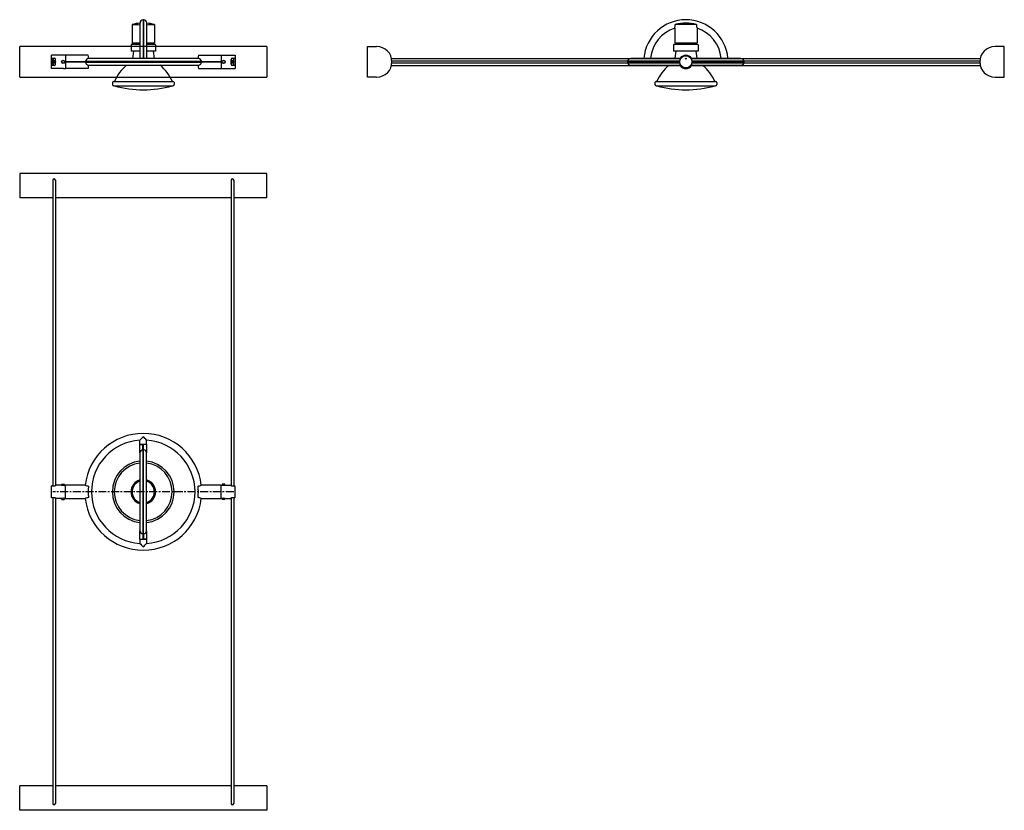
# Model space of a CAD drawing. Header units: millimetres. Extents: x -19 to 135, y -100 to 24.
import ezdxf

# ---------------------------------------------------------------- set-up
doc = ezdxf.new("R2010")
doc.units = ezdxf.units.MM
doc.linetypes.add('CENTER', pattern=[2, 1.25, -0.25, 0.25, -0.25])
doc.layers.add('CINI&NILS - TensoCavi + TensoAttacchi', color=7, linetype='Continuous')
doc.layers.add('CINI&NILS - TensoFariuno', color=7, linetype='Continuous')

# ---------------------------------------------------------------- blocks, each defined once
blk = doc.blocks.new('CINI&NILS - TensoCavi + TensoAttacchi - pianta')
at = {"layer": 'CINI&NILS - TensoCavi + TensoAttacchi'}
for p, q in [((19.4, 0), (-19.4, 0)), ((-19.4, 0), (-19.4, -3.85)), ((19.4, -3.85), (19.4, 0)), ((-14.2, -1.06), (-14.2, -49.12)), ((-13.8, -1.06), (-13.8, -49.04)), ((13.8, -1.06), (13.8, -49.04)), ((14.2, -1.06), (14.2, -49.12)), ((-14.2, -3.85), (-19.4, -3.85)), ((13.8, -3.85), (-13.8, -3.85)), ((19.4, -3.85), (14.2, -3.85)), ((-14.2, -50.88), (-14.2, -98.94)), ((-13.8, -50.96), (-13.8, -98.94)), ((13.8, -50.96), (13.8, -98.94)), ((14.2, -50.88), (14.2, -98.94)), ((-14.2, -96.15), (-19.4, -96.15)), ((-19.4, -100), (-19.4, -96.15)), ((13.8, -96.15), (-13.8, -96.15)), ((19.4, -96.15), (14.2, -96.15)), ((19.4, -96.15), (19.4, -100)), ((19.4, -100), (-19.4, -100))]:
    blk.add_line(p, q, dxfattribs=at)
for centre, start, end in [((-14, -1.06), 0, 180), ((14, -1.06), 0, 180), ((-14, -98.94), 180, 0), ((14, -98.94), 180, 0)]:
    blk.add_arc(centre, 0.2, start, end, dxfattribs=at)
blk = doc.blocks.new('CINI&NILS - TensoCavi + TensoAttacchi - fianco')
at = {"layer": 'CINI&NILS - TensoCavi + TensoAttacchi'}
for p, q in [((0, -2.4), (0, 2.4)), ((0, 2.4), (1.45, 2.4)), ((100, 2.4), (98.55, 2.4)), ((100, -2.4), (100, 2.4)), ((3.79, 0.55), (49.23, 0.55)), ((3.85, 0.15), (49.06, 0.15)), ((50.77, 0.55), (96.21, 0.55)), ((50.94, 0.15), (96.15, 0.15)), ((3.79, -0.55), (49.23, -0.55)), ((3.85, -0.15), (49.06, -0.15)), ((50.77, -0.55), (96.21, -0.55)), ((50.94, -0.15), (96.15, -0.15)), ((1.45, -2.4), (0, -2.4)), ((98.55, -2.4), (100, -2.4))]:
    blk.add_line(p, q, dxfattribs=at)
for centre, start, end in [((1.45, 0), 270, 90), ((98.55, 0), 90, 270)]:
    blk.add_arc(centre, 2.4, start, end, dxfattribs=at)
blk = doc.blocks.new('CINI&NILS - TensoCavi + TensoAttacchi - fronte')
at = {"layer": 'CINI&NILS - TensoCavi + TensoAttacchi'}
for p, q in [((19.4, 2.4), (-19.4, 2.4)), ((-19.4, -2.4), (-19.4, 2.4)), ((19.4, 2.4), (19.4, -2.4)), ((-14.2, -0.35), (-14.2, 0.35)), ((-13.8, -0.35), (-13.8, 0.35)), ((13.8, -0.35), (13.8, 0.35)), ((14.2, -0.35), (14.2, 0.35)), ((-19.4, -2.4), (19.4, -2.4))]:
    blk.add_line(p, q, dxfattribs=at)
for centre, start, end in [((-14, 0.35), 0, 180), ((14, 0.35), 0, 180), ((-14, -0.35), 180, 0), ((14, -0.35), 180, 0)]:
    blk.add_arc(centre, 0.2, start, end, dxfattribs=at)
blk = doc.blocks.new('CINI&NILS - newTensoFariuno - fronte')
at = {"layer": 'CINI&NILS - TensoFariuno'}
for p, q in [((-0.05, 6.62), (-0.05, 0.52)), ((-0.05, 6.57), (0, 6.57)), ((0, 6.57), (0, 0.52)), ((0, 0.52), (0, 6.57)), ((0.05, 6.57), (0, 6.57)), ((0.05, 0.52), (0.05, 6.62)), ((-1.75, 5.87), (-1.75, 2.97)), ((-0.53, 6.1), (-0.53, 0.52)), ((0.52, 0.52), (0.52, 6.1)), ((1.75, 5.87), (1.75, 2.97)), ((-1.93, 2.68), (-1.93, 1.68)), ((-0.53, 1.68), (-1.93, 1.68)), ((-1.83, 2.77), (-0.53, 2.77)), ((-1.75, 2.97), (-0.53, 2.97)), ((-1.56, 1.68), (-1.72, 0.52)), ((-1.45, 2.97), (-1.45, 2.77)), ((0.52, 2.97), (1.75, 2.97)), ((0.52, 2.77), (1.82, 2.77)), ((1.92, 1.68), (0.52, 1.68)), ((1.45, 2.97), (1.45, 2.77)), ((1.56, 1.68), (1.72, 0.52)), ((1.92, 2.68), (1.92, 1.68)), ((-12.25, 1.05), (-14.4, 1.05)), ((-14.4, 0.57), (-14.4, 1.05)), ((-14.4, 0.57), (-14, 0.57)), ((-14.4, -0.57), (-14.4, 0.57)), ((-14.2, -0.06), (-14.2, 0.05)), ((-14.12, 0.13), (-14.03, 0.13)), ((-13.97, 0.13), (-13.88, 0.13)), ((-13.8, 0.05), (-13.8, -0.06)), ((-13.79, -0.36), (-13.79, 0.36)), ((-8.65, 1.05), (-12.25, 1.05)), ((-12.25, 1.05), (-12.25, 0.05)), ((-12.25, 1.05), (-12.25, -1.05)), ((-12.25, 0.05), (-9.11, 0.05)), ((-9.07, 0), (-12.25, 0)), ((-12.25, 0), (-9.07, 0)), ((9.11, 0.05), (-9.11, 0.05)), ((-9.07, 0), (-9.07, 0.05)), ((9.07, 0), (-9.07, 0)), ((-9.07, 0), (9.07, 0)), ((-9.07, 0), (-9.07, -0.05)), ((8.6, 0.52), (-8.6, 0.52)), ((8.65, 1.05), (12.25, 1.05)), ((9.07, 0), (9.07, 0.05)), ((12.25, 0), (9.07, 0)), ((9.07, 0), (12.25, 0)), ((9.07, 0), (9.07, -0.05)), ((9.11, 0.05), (12.25, 0.05)), ((12.25, 0.05), (12.25, 1.05)), ((12.25, -1.05), (12.25, 1.05)), ((12.25, 1.05), (14.4, 1.05)), ((13.79, 0.36), (13.79, -0.36)), ((13.8, -0.06), (13.8, 0.05)), ((13.88, 0.13), (13.97, 0.13)), ((14, 0.57), (14.4, 0.57)), ((14.03, 0.13), (14.12, 0.13)), ((14.2, 0.05), (14.2, -0.06)), ((14.4, 1.05), (14.4, 0.57)), ((14.4, 0.57), (14.4, -0.57)), ((-14.4, -1.05), (-14.4, -0.57)), ((-14, -0.57), (-14.4, -0.57)), ((-12.55, -1.05), (-14.4, -1.05)), ((-14.03, -0.14), (-14.12, -0.14)), ((-13.88, -0.14), (-13.97, -0.14)), ((-12.55, -1.05), (-12.25, -1.05)), ((-12.55, -1.05), (-12.55, -1.05)), ((-12.25, -0.05), (-12.25, -1.05)), ((-9.11, -0.05), (-12.25, -0.05)), ((-8.65, -1.05), (-12.25, -1.05)), ((-9.11, -0.05), (9.11, -0.05)), ((-8.6, -0.53), (8.6, -0.53)), ((8.65, -1.05), (12.25, -1.05)), ((12.25, -0.05), (9.11, -0.05)), ((12.25, -1.05), (12.25, -0.05)), ((12.25, -1.05), (12.55, -1.05)), ((12.55, -1.05), (12.55, -1.05)), ((12.55, -1.05), (14.4, -1.05)), ((13.97, -0.14), (13.88, -0.14)), ((14.4, -0.57), (14, -0.57)), ((14.12, -0.14), (14.03, -0.14)), ((14.4, -0.57), (14.4, -1.05)), ((-4.65, -3.06), (4.65, -3.06)), ((-4.85, -3.26), (-4.85, -3.57)), ((-4.65, -3.77), (4.65, -3.77)), ((4.85, -3.26), (4.85, -3.57))]:
    blk.add_line(p, q, dxfattribs=at)
for centre, radius in [((-12.6, 0), 0.25), ((-12.6, 0), 0.225), ((12.6, 0), 0.25), ((12.6, 0), 0.225)]:
    blk.add_circle(centre, radius, dxfattribs=at)
for centre, radius, start, end in [((0, 6.1), 0.525, 95.465, 180), ((0, 6.1), 0.525, 0, 84.535), ((0, -0.6), 6.7, 94.4942, 105.1409), ((-0.03, 68.08), 62.24, 268.4204, 269.5483), ((0, -0.6), 6.7, 74.8591, 85.5058), ((0.03, 68.08), 62.24, 270.4517, 271.5796), ((-1.83, 2.68), 0.1, 90, 180), ((1.82, 2.68), 0.1, 0, 90), ((-14, 0.36), 0.2, 277.803, 262.197), ((-14.12, 0.05), 0.08, 90, 180), ((-14.03, 0.15), 0.016, 270, 82.197), ((-14, 0.36), 0.21, 0.0008, 89.9992), ((-13.97, 0.15), 0.016, 97.803, 270), ((-13.88, 0.05), 0.08, 0, 90), ((-14, 0.36), 0.21, 0.0049, 31.5833), ((-8.6, 0.01), 0.512, 89.981, 175.9059), ((-17.46, -0.02), 8.87, 4.5977, 6.9239), ((-17.3, -0.01), 8.72, 3.4934, 4.5914), ((17.42, -0.01), 8.83, 173.0731, 176.4943), ((8.6, 0.01), 0.512, 4.093, 90.0201), ((14, 0.36), 0.21, 90.0008, 179.9992), ((14, 0.36), 0.2, 277.803, 262.197), ((13.88, 0.05), 0.08, 90, 180), ((13.97, 0.15), 0.016, 270, 82.197), ((14.03, 0.15), 0.016, 97.803, 270), ((14.12, 0.05), 0.08, 0, 90), ((-14.12, -0.06), 0.08, 180, 270), ((-14, -0.37), 0.2, 97.803, 82.197), ((-14.03, -0.15), 0.016, 277.803, 90), ((-14, -0.36), 0.21, 271.3648, 359.9995), ((-14, -0.36), 0.21, 270.0002, 359.9998), ((-13.97, -0.15), 0.016, 90, 262.197), ((-13.88, -0.06), 0.08, 270, 0), ((-8.6, -0.01), 0.512, 184.093, 270.0201), ((-17.46, 0.02), 8.87, 353.0761, 355.4023), ((-17.3, 0.01), 8.72, 355.4086, 356.5066), ((1.92, -5.98), 7.1, 129.8028, 155.6931), ((-1.92, -5.98), 7.1, 24.3069, 50.1972), ((8.6, -0.01), 0.512, 269.981, 355.9059), ((17.42, 0.01), 8.83, 183.5057, 186.9269), ((14, -0.36), 0.21, 180.0005, 268.6352), ((14, -0.36), 0.21, 180.0002, 269.9998), ((13.88, -0.06), 0.08, 180, 270), ((14, -0.37), 0.2, 97.803, 82.197), ((13.97, -0.15), 0.016, 277.803, 90), ((14.03, -0.15), 0.016, 90, 262.197), ((14.12, -0.06), 0.08, 270, 0), ((-4.65, -3.26), 0.204, 90, 180), ((4.65, -3.26), 0.204, 0, 90), ((-4.65, -3.57), 0.204, 180, 270), ((0, 12.77), 17.16, 254.6421, 285.3579), ((4.65, -3.57), 0.204, 270, 0)]:
    blk.add_arc(centre, radius, start, end, dxfattribs=at)
blk = doc.blocks.new('CINI&NILS - newTensoFariuno - pianta')
at = {"layer": 'CINI&NILS - TensoFariuno'}
for p, q in [((-0.52, 7.43), (-0.52, 8.11)), ((0.52, 7.43), (0.52, 8.11)), ((-0.53, 6.1), (-0.53, 7.43)), ((-0.53, 7.43), (-0.05, 7.43)), ((0.52, 7.43), (-0.52, 7.43)), ((-0.05, 6.6), (-0.05, 7.43)), ((-0.05, 6.6), (-0.05, -6.6)), ((0, 6.56), (-0.05, 6.56)), ((0, 7.43), (0, 6.56)), ((0, 7.43), (0, 6.56)), ((0, 6.56), (0, -6.56)), ((0, -6.56), (0, 6.56)), ((0, 6.56), (0.05, 6.56)), ((0.52, 7.43), (0.05, 7.43)), ((0.05, 6.6), (0.05, 7.43)), ((0.05, -6.6), (0.05, 6.6)), ((0.52, 7.43), (0.52, 6.1)), ((-0.53, 6.1), (-0.53, -6.1)), ((0.52, -6.1), (0.52, 6.1)), ((-14.4, 0.88), (-14.4, 0.95)), ((-14.2, 0.95), (-14.4, 0.95)), ((-14.4, -0.88), (-14.4, 0.88)), ((-14, 0.88), (-14.4, 0.88)), ((-13.79, 0.99), (-13.79, 1.05)), ((-12.85, 1.05), (-13.79, 1.05)), ((-13.79, 0.99), (-13.79, 0.97)), ((-12.83, 1.14), (-12.83, 1.04)), ((-12.8, 1.18), (-12.41, 1.18)), ((-12.38, 1.14), (-12.38, 1.04)), ((-12.25, 1.05), (-12.35, 1.05)), ((-9.11, 1.05), (-12.25, 1.05)), ((-12.25, 1.05), (-12.25, -1.05)), ((-12.25, 1.05), (-12.25, -1.05)), ((12.25, 1.05), (9.11, 1.05)), ((12.25, -1.05), (12.25, 1.05)), ((12.25, -1.05), (12.25, 1.05)), ((12.25, 1.05), (12.35, 1.05)), ((12.38, 1.14), (12.38, 1.04)), ((12.79, 1.18), (12.4, 1.18)), ((12.82, 1.14), (12.82, 1.04)), ((12.85, 1.05), (13.79, 1.05)), ((13.79, 1.05), (13.79, 0.99)), ((13.79, 0.97), (13.79, 0.99)), ((14.4, 0.88), (14, 0.88)), ((14.2, 0.95), (14.4, 0.95)), ((14.4, 0.95), (14.4, 0.88)), ((14.4, 0.88), (14.4, -0.88)), ((-14.4, -0.95), (-14.4, -0.88)), ((-14.4, -0.88), (-14, -0.88)), ((-14.2, -0.95), (-14.4, -0.95)), ((-13.79, -0.97), (-13.79, -0.99)), ((-13.79, -1.05), (-13.79, -0.99)), ((-12.85, -1.05), (-13.79, -1.05)), ((-12.83, -1.14), (-12.83, -1.04)), ((-12.8, -1.18), (-12.41, -1.18)), ((-12.38, -1.14), (-12.38, -1.04)), ((-12.25, -1.05), (-12.35, -1.05)), ((-12.25, -1.05), (-9.11, -1.05)), ((9.11, -1.05), (12.25, -1.05)), ((12.25, -1.05), (12.35, -1.05)), ((12.38, -1.14), (12.38, -1.04)), ((12.79, -1.18), (12.4, -1.18)), ((12.82, -1.14), (12.82, -1.04)), ((12.85, -1.05), (13.79, -1.05)), ((13.79, -0.99), (13.79, -0.97)), ((13.79, -0.99), (13.79, -1.05)), ((14, -0.88), (14.4, -0.88)), ((14.2, -0.95), (14.4, -0.95)), ((14.4, -0.88), (14.4, -0.95)), ((-0.53, -7.42), (-0.53, -6.1)), ((0.52, -6.1), (0.52, -7.42)), ((-0.53, -7.42), (-0.05, -7.42)), ((-0.52, -7.42), (-0.52, -8.11)), ((-0.52, -7.42), (0.52, -7.42)), ((0, -6.56), (-0.05, -6.56)), ((-0.05, -6.6), (-0.05, -7.42)), ((0, -7.42), (0, -6.56)), ((0, -7.42), (0, -6.56)), ((0, -6.56), (0.05, -6.56)), ((0.05, -6.6), (0.05, -7.42)), ((0.52, -7.42), (0.05, -7.42)), ((0.52, -7.42), (0.52, -8.11))]:
    blk.add_line(p, q, dxfattribs=at)
at = {"layer": 'CINI&NILS - TensoFariuno', "color": 253, "linetype": 'CENTER'}
blk.add_line((14.2, 0), (-14.2, 0), dxfattribs=at)
at = {"layer": 'CINI&NILS - TensoFariuno'}
for centre, radius, start, end in [((0, 0), 9.17, 6.5656, 173.4344), ((0, 0), 8.13, 93.6868, 266.3132), ((16.46, -7.82), 23.28, 134.983, 136.8317), ((-16.46, -7.82), 23.28, 43.1683, 45.017), ((0, 0), 8.13, 273.6868, 86.3132), ((-0.02, 6.1), 0.503, 93.2366, 179.9249), ((0.02, 6.1), 0.503, 0.0751, 86.7634), ((0, 0), 4.85, 96.2143, 180), ((0, 0), 4.85, 276.2143, 83.7857), ((0, 0), 4.54, 96.635, 180), ((0, 0), 4.54, 276.635, 83.365), ((0, 0), 1.93, 105.8266, 254.1734), ((0, 0), 1.75, 107.4576, 180), ((0, 0), 1.93, 285.8266, 74.1734), ((0, 0), 1.75, 0, 72.5424), ((-12.6, 2.11), 1.09, 256.462, 269.7638), ((-12.8, 1.14), 0.0301, 90.1787, 179.8213), ((-12.6, 2.11), 1.09, 270.2362, 283.538), ((-12.41, 1.14), 0.0301, 0.1787, 89.8213), ((-8.57, 2.04), 1.13, 241.166, 268.2639), ((0, 0), 8.65, 174.7599, 185.2401), ((0.01, 0), 8.66, 173.9659, 174.7597), ((0, 0), 4.85, 180, 263.7857), ((0, 0), 4.54, 180, 263.365), ((0, 0), 1.75, 180, 252.5424), ((0, 0), 1.75, 287.4576, 0), ((8.57, 2.04), 1.13, 271.7427, 298.8274), ((0, 0), 8.65, 353.9657, 6.0343), ((12.6, 2.11), 1.09, 256.462, 269.7638), ((12.4, 1.14), 0.0301, 90.1787, 179.8213), ((12.6, 2.11), 1.09, 270.2362, 283.538), ((12.79, 1.14), 0.0301, 0.1787, 89.8213), ((-12.6, -2.11), 1.09, 90.2362, 103.538), ((-12.8, -1.14), 0.0301, 180.1787, 269.8213), ((-12.6, -2.11), 1.09, 76.462, 89.7638), ((-12.41, -1.14), 0.0301, 270.1787, 359.8213), ((-8.57, -2.04), 1.13, 91.7427, 118.8274), ((0, 0), 9.17, 186.5656, 353.4344), ((0.01, 0), 8.66, 185.2403, 186.0341), ((8.57, -2.04), 1.13, 61.166, 88.2639), ((12.6, -2.11), 1.09, 90.2362, 103.538), ((12.4, -1.14), 0.0301, 180.1787, 269.8213), ((12.6, -2.11), 1.09, 76.462, 89.7638), ((12.79, -1.14), 0.0301, 270.1787, 359.8213), ((-0.02, -6.1), 0.503, 180.0751, 266.7634), ((0.02, -6.1), 0.503, 273.2366, 359.9249), ((16.46, 7.82), 23.28, 223.1683, 225.017), ((-16.46, 7.82), 23.28, 314.983, 316.8317)]:
    blk.add_arc(centre, radius, start, end, dxfattribs=at)
for points, knots in [([(-13.79, 0.99), (-13.79, 0.98), (-13.79, 0.98), (-13.8, 0.96), (-13.8, 0.96), (-13.81, 0.95), (-13.82, 0.94), (-13.84, 0.93), (-13.84, 0.92), (-13.86, 0.91), (-13.87, 0.91), (-13.9, 0.9), (-13.91, 0.89), (-13.93, 0.89), (-13.95, 0.89), (-13.97, 0.88), (-13.99, 0.88), (-14, 0.88)], [3.223771, 3.223771, 3.223771, 3.223771, 3.661736, 3.661736, 4.099701, 4.099701, 4.537666, 4.537666, 4.975631, 4.975631, 5.373615, 5.373615, 5.771599, 5.771599, 6.169582, 6.169582, 6.567566, 6.567566, 6.567566, 6.567566]), ([(14, 0.88), (13.99, 0.88), (13.97, 0.88), (13.95, 0.89), (13.93, 0.89), (13.91, 0.89), (13.9, 0.9), (13.87, 0.91), (13.86, 0.91), (13.84, 0.92), (13.84, 0.93), (13.82, 0.94), (13.81, 0.95), (13.8, 0.96), (13.8, 0.96), (13.79, 0.98), (13.79, 0.98), (13.79, 0.99)], [6.567566, 6.567566, 6.567566, 6.567566, 6.96555, 6.96555, 7.363534, 7.363534, 7.761517, 7.761517, 8.159501, 8.159501, 8.597466, 8.597466, 9.035431, 9.035431, 9.473396, 9.473396, 9.911361, 9.911361, 9.911361, 9.911361]), ([(-14, -0.88), (-13.99, -0.88), (-13.97, -0.88), (-13.95, -0.89), (-13.93, -0.89), (-13.91, -0.89), (-13.9, -0.9), (-13.87, -0.91), (-13.86, -0.91), (-13.84, -0.92), (-13.84, -0.93), (-13.82, -0.94), (-13.81, -0.95), (-13.8, -0.96), (-13.8, -0.96), (-13.79, -0.98), (-13.79, -0.98), (-13.79, -0.99)], [6.567566, 6.567566, 6.567566, 6.567566, 6.96555, 6.96555, 7.363534, 7.363534, 7.761517, 7.761517, 8.159501, 8.159501, 8.597466, 8.597466, 9.035431, 9.035431, 9.473396, 9.473396, 9.911361, 9.911361, 9.911361, 9.911361]), ([(13.79, -0.99), (13.79, -0.98), (13.79, -0.98), (13.8, -0.96), (13.8, -0.96), (13.81, -0.95), (13.82, -0.94), (13.84, -0.93), (13.84, -0.92), (13.86, -0.91), (13.87, -0.91), (13.9, -0.9), (13.91, -0.89), (13.93, -0.89), (13.95, -0.89), (13.97, -0.88), (13.99, -0.88), (14, -0.88)], [3.223771, 3.223771, 3.223771, 3.223771, 3.661736, 3.661736, 4.099701, 4.099701, 4.537666, 4.537666, 4.975631, 4.975631, 5.373615, 5.373615, 5.771599, 5.771599, 6.169582, 6.169582, 6.567566, 6.567566, 6.567566, 6.567566])]:
    blk.add_open_spline(points, degree=3, knots=knots, dxfattribs=at)
blk = doc.blocks.new('CINI&NILS - newTensoFariuno - fianco')
at = {"layer": 'CINI&NILS - TensoFariuno'}
for p, q in [((-1.75, 5.3), (-1.75, 2.97)), ((1.75, 5.3), (1.75, 2.97)), ((-1.93, 2.68), (-1.93, 1.68)), ((1.92, 1.68), (-1.93, 1.68)), ((-1.83, 2.77), (1.82, 2.77)), ((-1.75, 2.97), (1.75, 2.97)), ((-1.56, 1.68), (-1.72, 0.56)), ((-1.45, 2.97), (-1.45, 2.77)), ((1.45, 2.97), (1.45, 2.77)), ((1.56, 1.68), (1.72, 0.56)), ((1.92, 2.68), (1.92, 1.68)), ((-1.05, 0.05), (-9.17, 0.05)), ((-9.12, 0), (-9.12, 0.05)), ((-1, 0), (-9.12, 0)), ((-9.12, 0), (-1, 0)), ((-9.12, 0), (-9.12, -0.05)), ((-0.91, 0.52), (-8.65, 0.52)), ((-0.88, 0.57), (-0.76, 0.57)), ((0.76, 0.57), (0.88, 0.57)), ((8.65, 0.52), (0.91, 0.52)), ((9.12, 0), (1, 0)), ((1, 0), (9.12, 0)), ((9.17, 0.05), (1.05, 0.05)), ((9.12, 0), (9.12, 0.05)), ((9.12, 0), (9.12, -0.05)), ((-9.17, -0.05), (-1.05, -0.05)), ((-8.65, -0.53), (-0.91, -0.53)), ((-0.76, -0.57), (-0.88, -0.57)), ((0.88, -0.57), (0.76, -0.57)), ((0.91, -0.53), (8.65, -0.53)), ((1.05, -0.05), (9.17, -0.05)), ((-4.65, -3.06), (0, -3.06)), ((0, -3.06), (4.65, -3.06)), ((-4.85, -3.26), (-4.85, -3.57)), ((-4.65, -3.77), (0, -3.77)), ((0, -3.77), (4.65, -3.77)), ((4.85, -3.26), (4.85, -3.57))]:
    blk.add_line(p, q, dxfattribs=at)
for centre, radius in [((0, 0), 0.95), ((0, 0.5), 0.065)]:
    blk.add_circle(centre, radius, dxfattribs=at)
for centre, radius, start, end in [((0, 0), 6.62, 4.8941, 175.1059), ((0, 0), 5.58, 108.2787, 174.1859), ((-4.03, 5.91), 2.36, 344.9995, 358.4887), ((0, 0), 6.08, 74.0608, 105.9392), ((0.01, -59.26), 65.12, 90.0109, 91.4799), ((-0.01, -59.26), 65.12, 88.5201, 89.9891), ((4.03, 5.91), 2.36, 181.5113, 195.0005), ((0, 0), 5.58, 5.8141, 71.7213), ((-1.83, 2.68), 0.1, 90, 180), ((1.82, 2.68), 0.1, 0, 90), ((-8.65, 0), 0.525, 90, 174.535), ((0, 0), 1.05, 32.8783, 147.1217), ((0, 0), 0.95, 36.8699, 143.1301), ((8.65, 0), 0.525, 5.465, 90), ((-8.65, 0), 0.525, 185.465, 270), ((1.92, -5.98), 7.1, 130.3046, 155.6931), ((0, 0), 1.05, 212.8783, 327.1217), ((0, 0), 0.95, 216.8699, 323.1301), ((-1.92, -5.98), 7.1, 24.3069, 49.6954), ((8.65, 0), 0.525, 270, 354.535), ((-4.65, -3.26), 0.204, 90, 180), ((4.65, -3.26), 0.204, 0, 90), ((-4.65, -3.57), 0.204, 180, 270), ((0, 12.77), 17.16, 254.6421, 285.3579), ((4.65, -3.57), 0.204, 270, 0)]:
    blk.add_arc(centre, radius, start, end, dxfattribs=at)
for points, knots in [([(-0.89, 0.56), (-0.88, 0.57), (-0.88, 0.57), (-0.88, 0.57), (-0.88, 0.57), (-0.88, 0.57)], [6.1177792, 6.1177792, 6.1177792, 6.1177792, 6.1695825, 6.1695825, 6.5675662, 6.5675662, 6.5675662, 6.5675662]), ([(-0.76, 0.57), (-0.76, 0.57), (-0.76, 0.57), (-0.76, 0.57), (-0.76, 0.57), (-0.76, 0.56)], [0, 0, 0, 0, 0.3991809, 0.3991809, 0.4511712, 0.4511712, 0.4511712, 0.4511712]), ([(-0.76, 0.57), (-0.76, 0.57), (-0.76, 0.57), (-0.76, 0.57), (-0.76, 0.57), (-0.76, 0.56)], [6.6330361, 6.6330361, 6.6330361, 6.6330361, 7.032217, 7.032217, 7.0842073, 7.0842073, 7.0842073, 7.0842073]), ([(0.76, 0.56), (0.76, 0.57), (0.76, 0.57), (0.76, 0.57), (0.76, 0.57), (0.76, 0.57)], [-0.4511712, -0.4511712, -0.4511712, -0.4511712, -0.3991809, -0.3991809, 0, 0, 0, 0]), ([(0.76, 0.56), (0.76, 0.57), (0.76, 0.57), (0.76, 0.57), (0.76, 0.57), (0.76, 0.57)], [6.181865, 6.181865, 6.181865, 6.181865, 6.2338552, 6.2338552, 6.6330361, 6.6330361, 6.6330361, 6.6330361]), ([(0.88, 0.57), (0.88, 0.57), (0.88, 0.57), (0.88, 0.57), (0.88, 0.57), (0.89, 0.56)], [6.5675662, 6.5675662, 6.5675662, 6.5675662, 6.9655499, 6.9655499, 7.0173532, 7.0173532, 7.0173532, 7.0173532]), ([(-0.88, -0.57), (-0.88, -0.57), (-0.88, -0.57), (-0.88, -0.57), (-0.88, -0.57), (-0.89, -0.57)], [0, 0, 0, 0, 0.4095819, 0.4095819, 0.4505365, 0.4505365, 0.4505365, 0.4505365]), ([(-0.76, -0.57), (-0.76, -0.57), (-0.76, -0.57), (-0.76, -0.57), (-0.76, -0.57), (-0.76, -0.57)], [6.1815594, 6.1815594, 6.1815594, 6.1815594, 6.21966, 6.21966, 6.6337339, 6.6337339, 6.6337339, 6.6337339]), ([(-0.76, -0.57), (-0.76, -0.57), (-0.76, -0.57), (-0.76, -0.57), (-0.76, -0.57), (-0.76, -0.57)], [-0.4521745, -0.4521745, -0.4521745, -0.4521745, -0.4140739, -0.4140739, 0, 0, 0, 0]), ([(0.76, -0.57), (0.76, -0.57), (0.76, -0.57), (0.76, -0.57), (0.76, -0.57), (0.76, -0.57)], [6.6330361, 6.6330361, 6.6330361, 6.6330361, 7.04711, 7.04711, 7.0852106, 7.0852106, 7.0852106, 7.0852106]), ([(0.76, -0.57), (0.76, -0.57), (0.76, -0.57), (0.76, -0.57), (0.76, -0.57), (0.76, -0.57)], [0, 0, 0, 0, 0.4140739, 0.4140739, 0.4521745, 0.4521745, 0.4521745, 0.4521745]), ([(0.89, -0.57), (0.88, -0.57), (0.88, -0.57), (0.88, -0.57), (0.88, -0.57), (0.88, -0.57)], [-0.4505365, -0.4505365, -0.4505365, -0.4505365, -0.4095819, -0.4095819, 0, 0, 0, 0])]:
    blk.add_open_spline(points, degree=3, knots=knots, dxfattribs=at)

msp = doc.modelspace()

# ---------------------------------------------------------------- block references
for name, p in [('CINI&NILS - TensoCavi + TensoAttacchi - fronte', (0.02, 17.5)), ('CINI&NILS - TensoCavi + TensoAttacchi - fianco', (35.2, 17.5)), ('CINI&NILS - TensoCavi + TensoAttacchi - pianta', (0, 0))]:
    msp.add_blockref(name, p)
at = {"layer": 'CINI&NILS - TensoFariuno'}
for name, p in [('CINI&NILS - newTensoFariuno - fronte', (0.02, 17.5)), ('CINI&NILS - newTensoFariuno - fianco', (85.2, 17.5)), ('CINI&NILS - newTensoFariuno - pianta', (0, -50))]:
    msp.add_blockref(name, p, dxfattribs=at)

doc.saveas('drawing.dxf')
